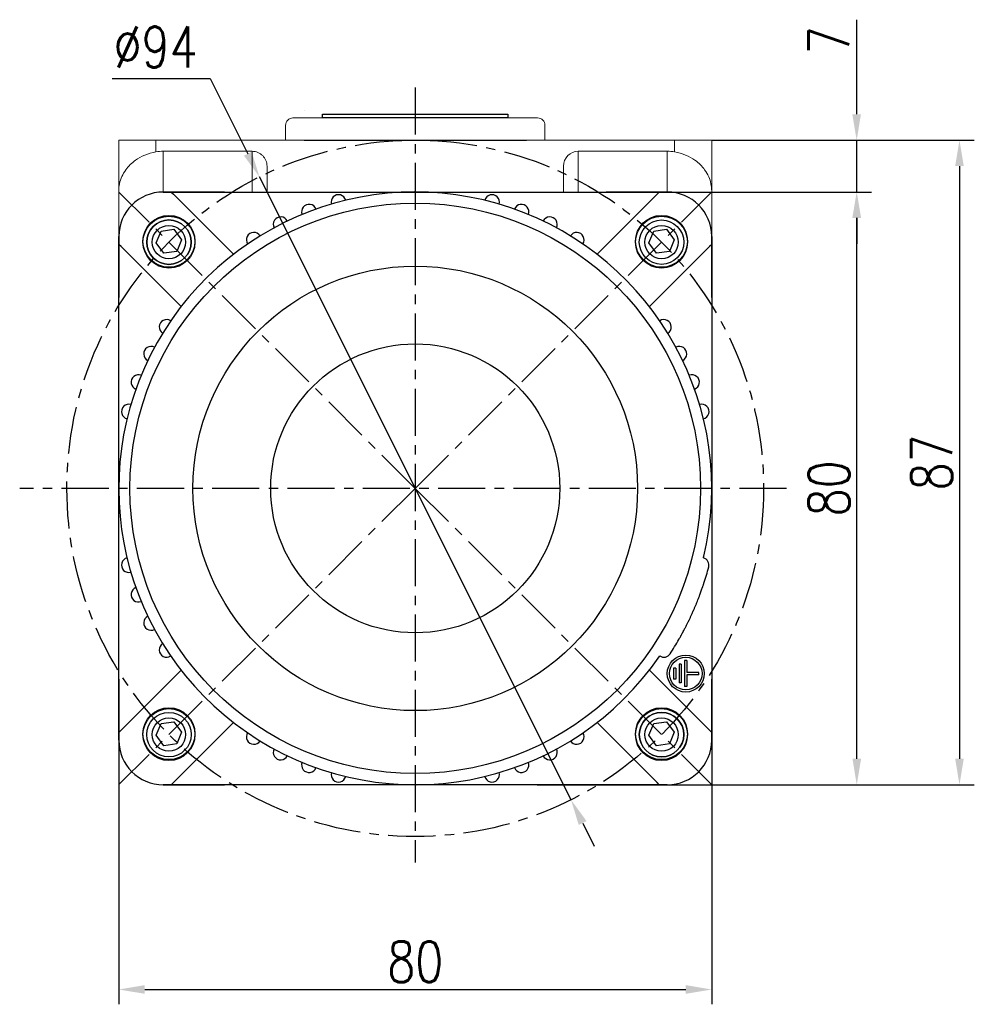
# Model space of a CAD drawing. Header units: inches. Extents: x -753 to 5070, y -3075 to 1581.
# Tile 48 of 178: x 2178 to 2306, y 365 to 498. Entities that reach past the tile are written whole.
import ezdxf

# ---------------------------------------------------------------- set-up
doc = ezdxf.new("R2010")
doc.units = ezdxf.units.IN
doc.header["$LTSCALE"] = 10
doc.header["$MEASUREMENT"] = 0
doc.linetypes.add('CENTER', pattern=[10.16, 6.35, -1.27, 1.27, -1.27])
for name, color, linetype in [('1轮廓实线层', 7, 'Continuous'), ('3中心线层', 1, 'CENTER'), ('7标注层', 4, 'Continuous')]:
    doc.layers.add(name, color=color, linetype=linetype)
doc.styles.add('TH_GBDIM', font='romans.shx', dxfattribs={"width": 0.8, "bigfont": 'gbcbig.shx'})
doc.dimstyles.new('TH_GBDIM', dxfattribs={"dimtxt": 3.5, "dimasz": 2.5, "dimexe": 2, "dimexo": 0, "dimgap": 1, "dimtad": 1, "dimdec": 4, "dimdsep": 46, "dimtxsty": 'TH_GBDIM', "dimcen": 0.09, "dimclrd": 4, "dimclre": 4, "dimclrt": 3, "dimadec": 0, "dimazin": 0, "dimtfac": 1, "dimtdec": 4, "dimtmove": 0, "dimatfit": 3, "dimfxl": 1, "dimtzin": 0, "dimarcsym": 0})

# ---------------------------------------------------------------- blocks, each defined once
blk = doc.blocks.new('*D83')
at = {"layer": '7标注层', "color": 4, "lineweight": -2, "transparency": 16777216}
for p, q in [((2260.82, 474.69), (2292.52, 474.69)), ((2290.52, 398.19), (2290.52, 471.19)), ((2270.95, 394.69), (2292.52, 394.69))]:
    blk.add_line(p, q, dxfattribs=at)
at = {"layer": '7标注层', "color": 4, "transparency": 16777216}
for points in [[(2289.94, 471.19), (2291.11, 471.19), (2290.52, 474.69)], [(2289.94, 398.19), (2291.11, 398.19), (2290.52, 394.69)]]:
    blk.add_solid(points, dxfattribs=at)
at = {"layer": 'Defpoints', "color": 0, "transparency": 16777216}
for p in [(2260.82, 474.69), (2290.52, 474.69), (2270.95, 394.69)]:
    blk.add_point(p, dxfattribs=at)
at = {"layer": '7标注层', "color": 3, "transparency": 16777216, "insert": (2286.77, 434.69), "char_height": 5.5, "attachment_point": 5, "rotation": 90, "style": 'TH_GBDIM'}
blk.add_mtext('{80}{}{}', dxfattribs=at)
blk = doc.blocks.new('*D84')
at = {"layer": '7标注层', "color": 4, "lineweight": -2, "transparency": 16777216}
for p, q in [((2290.51, 485.19), (2290.51, 497.95)), ((2270.95, 481.69), (2292.51, 481.69)), ((2290.51, 474.69), (2290.51, 481.69)), ((2272.51, 474.69), (2292.51, 474.69)), ((2290.51, 471.19), (2290.51, 467.69))]:
    blk.add_line(p, q, dxfattribs=at)
at = {"layer": '7标注层', "color": 4, "transparency": 16777216}
for points in [[(2289.92, 485.19), (2291.09, 485.19), (2290.51, 481.69)], [(2289.92, 471.19), (2291.09, 471.19), (2290.51, 474.69)]]:
    blk.add_solid(points, dxfattribs=at)
at = {"layer": 'Defpoints', "color": 0, "transparency": 16777216}
for p in [(2270.95, 481.69), (2290.51, 481.69), (2272.51, 474.69)]:
    blk.add_point(p, dxfattribs=at)
at = {"layer": '7标注层', "color": 3, "transparency": 16777216, "insert": (2286.76, 495.17), "char_height": 5.5, "attachment_point": 5, "rotation": 90, "style": 'TH_GBDIM'}
blk.add_mtext('{7}{}{}', dxfattribs=at)
blk = doc.blocks.new('*D85')
at = {"layer": '7标注层', "color": 4, "lineweight": -2, "transparency": 16777216}
for p, q in [((2190.05, 490.02), (2203.28, 490.02)), ((2203.28, 490.02), (2208.36, 479.86)), ((2251.97, 392.65), (2209.93, 476.73)), ((2253.54, 389.52), (2255.1, 386.39))]:
    blk.add_line(p, q, dxfattribs=at)
at = {"layer": '7标注层', "color": 4, "transparency": 16777216}
for points in [[(2208.88, 480.12), (2207.84, 479.6), (2209.93, 476.73)], [(2254.06, 389.79), (2253.01, 389.26), (2251.97, 392.65)]]:
    blk.add_solid(points, dxfattribs=at)
at = {"layer": 'Defpoints', "color": 0, "transparency": 16777216}
for p in [(2209.93, 476.73), (2251.97, 392.65)]:
    blk.add_point(p, dxfattribs=at)
at = {"layer": '7标注层', "color": 3, "transparency": 16777216, "insert": (2195.91, 494.27), "char_height": 5.5, "attachment_point": 5, "style": 'TH_GBDIM'}
blk.add_mtext('{∅94}{}{}', dxfattribs=at)
blk = doc.blocks.new('*D86')
at = {"layer": '7标注层', "color": 4, "lineweight": -2, "transparency": 16777216}
for p, q in [((2270.95, 481.69), (2306.38, 481.69)), ((2304.38, 478.19), (2304.38, 398.19)), ((2247.41, 394.69), (2306.38, 394.69))]:
    blk.add_line(p, q, dxfattribs=at)
at = {"layer": '7标注层', "color": 4, "transparency": 16777216}
for points in [[(2303.8, 478.19), (2304.96, 478.19), (2304.38, 481.69)], [(2303.8, 398.19), (2304.96, 398.19), (2304.38, 394.69)]]:
    blk.add_solid(points, dxfattribs=at)
at = {"layer": 'Defpoints', "color": 0, "transparency": 16777216}
for p in [(2270.95, 481.69), (2247.41, 394.69), (2304.38, 394.69)]:
    blk.add_point(p, dxfattribs=at)
at = {"layer": '7标注层', "color": 3, "transparency": 16777216, "insert": (2300.63, 438.19), "char_height": 5.5, "attachment_point": 5, "rotation": 90, "style": 'TH_GBDIM'}
blk.add_mtext('{87}{}{}', dxfattribs=at)
blk = doc.blocks.new('*D187')
at = {"layer": '7标注层', "color": 4, "lineweight": -2, "transparency": 16777216}
for p, q in [((2190.95, 404.82), (2190.95, 365.05)), ((2270.95, 404.82), (2270.95, 365.05)), ((2194.45, 367.05), (2267.45, 367.05))]:
    blk.add_line(p, q, dxfattribs=at)
at = {"layer": '7标注层', "color": 4, "transparency": 16777216}
for points in [[(2194.45, 367.64), (2194.45, 366.47), (2190.95, 367.05)], [(2267.45, 367.64), (2267.45, 366.47), (2270.95, 367.05)]]:
    blk.add_solid(points, dxfattribs=at)
at = {"layer": 'Defpoints', "color": 0, "transparency": 16777216}
for p in [(2190.95, 404.82), (2270.95, 404.82), (2270.95, 367.05)]:
    blk.add_point(p, dxfattribs=at)
at = {"layer": '7标注层', "color": 3, "transparency": 16777216, "insert": (2230.95, 370.8), "char_height": 5.5, "attachment_point": 5, "style": 'TH_GBDIM'}
blk.add_mtext('80', dxfattribs=at)

msp = doc.modelspace()

# ---------------------------------------------------------------- linework, layer by layer
for p, q in [((2205.2, 474.691), (2196.95, 474.691)), ((2205.2, 474.691), (2213.347, 474.691)), ((2213.347, 474.691), (2256.699, 474.691)), ((2264.949, 474.691), (2256.699, 474.691)), ((2196.005, 467.831), (2196.656, 469.402)), ((2196.656, 469.402), (2198.386, 469.658)), ((2198.386, 469.658), (2199.427, 468.252)), ((2262.472, 467.831), (2263.123, 469.402)), ((2263.123, 469.402), (2264.853, 469.658)), ((2264.853, 469.658), (2265.894, 468.252)), ((2190.95, 468.691), (2190.95, 460.441)), ((2197.045, 466.425), (2196.005, 467.831)), ((2199.427, 468.252), (2198.776, 466.682)), ((2263.513, 466.425), (2262.472, 467.831)), ((2265.894, 468.252), (2265.243, 466.682)), ((2270.949, 460.441), (2270.949, 468.691)), ((2198.776, 466.682), (2197.045, 466.425)), ((2265.243, 466.682), (2263.513, 466.425)), ((2270.949, 460.441), (2270.949, 452.293)), ((2190.95, 408.941), (2190.95, 400.691)), ((2270.949, 400.691), (2270.949, 408.941)), ((2196.005, 401.364), (2196.656, 402.934)), ((2196.656, 402.934), (2198.386, 403.191)), ((2198.386, 403.191), (2199.427, 401.785)), ((2262.472, 401.364), (2263.123, 402.934)), ((2263.123, 402.934), (2264.853, 403.191)), ((2264.853, 403.191), (2265.894, 401.785)), ((2197.045, 399.958), (2196.005, 401.364)), ((2199.427, 401.785), (2198.776, 400.215)), ((2263.513, 399.958), (2262.472, 401.364)), ((2265.894, 401.785), (2265.243, 400.215)), ((2198.776, 400.215), (2197.045, 399.958)), ((2265.243, 400.215), (2263.513, 399.958)), ((2196.95, 394.691), (2205.2, 394.691)), ((2256.699, 394.691), (2264.949, 394.691))]:
    msp.add_line(p, q)
for centre, radius in [((2197.716, 468.042), 3.5), ((2264.183, 468.042), 3.5), ((2264.183, 467.925), 3), ((2197.716, 467.925), 2.25), ((2264.183, 467.925), 2.25), ((2197.716, 401.574), 3.5), ((2197.716, 401.457), 3), ((2264.183, 401.574), 3.5), ((2197.716, 401.457), 2.25), ((2264.183, 401.457), 2.25)]:
    msp.add_circle(centre, radius)
at = {"extrusion": (0, 0, -1)}
for centre in [(-2197.716, 467.925), (-2264.183, 401.457)]:
    msp.add_circle(centre, 3, dxfattribs=at)
for centre, start, end in [((2196.95, 468.691), 90, 180), ((2264.949, 468.691), 0, 90), ((2196.95, 400.691), 180, 270), ((2264.949, 400.691), 270, 0)]:
    msp.add_arc(centre, 6, start, end)
at = {"layer": '1轮廓实线层', "color": 115, "linetype": 'Continuous', "lineweight": 15}
msp.add_line((2215.953, 485.691), (2215.949, 485.691), dxfattribs=at)
at = {"layer": '1轮廓实线层'}
for p, q in [((2218.449, 484.691), (2218.449, 485.191)), ((2218.449, 485.191), (2243.449, 485.191)), ((2243.449, 485.191), (2243.449, 484.691)), ((2243.449, 484.691), (2218.449, 484.691)), ((2215.949, 481.691), (2245.949, 481.691)), ((2196.949, 474.691), (2198.02, 474.691)), ((2198.02, 474.691), (2230.949, 474.691)), ((2198.02, 474.691), (2198.32, 474.391)), ((2230.949, 474.691), (2263.878, 474.691)), ((2263.578, 474.391), (2263.878, 474.691)), ((2263.878, 474.691), (2264.949, 474.691)), ((2206.423, 466.289), (2198.32, 474.391)), ((2263.578, 474.391), (2255.476, 466.289)), ((2190.949, 467.62), (2190.949, 468.691)), ((2270.949, 468.691), (2270.949, 467.62)), ((2190.949, 434.691), (2190.949, 467.62)), ((2191.249, 467.32), (2190.949, 467.62)), ((2191.249, 467.32), (2199.351, 459.218)), ((2262.547, 459.218), (2270.649, 467.32)), ((2270.949, 467.62), (2270.649, 467.32)), ((2270.949, 467.62), (2270.949, 434.691)), ((2190.949, 401.762), (2190.949, 434.691)), ((2270.949, 434.691), (2270.949, 401.762)), ((2269.9, 421.892), (2269.9, 421.892)), ((2266.849, 410.941), (2266.549, 410.941)), ((2266.549, 410.941), (2266.549, 408.441)), ((2266.849, 410.941), (2266.849, 408.441)), ((2267.599, 411.441), (2267.299, 411.441)), ((2267.299, 411.441), (2267.299, 407.941)), ((2267.599, 411.441), (2267.599, 409.841)), ((2199.351, 410.164), (2191.249, 402.062)), ((2270.649, 402.062), (2262.547, 410.164)), ((2266.099, 410.441), (2265.799, 410.441)), ((2265.799, 410.441), (2265.799, 408.941)), ((2266.099, 410.441), (2266.099, 408.941)), ((2269.199, 409.841), (2267.599, 409.841)), ((2267.599, 409.541), (2267.599, 407.941)), ((2269.199, 409.541), (2267.599, 409.541)), ((2269.199, 409.541), (2269.199, 409.841)), ((2266.099, 408.941), (2265.799, 408.941)), ((2266.849, 408.441), (2266.549, 408.441)), ((2267.599, 407.941), (2267.299, 407.941)), ((2198.32, 394.991), (2206.423, 403.093)), ((2255.476, 403.093), (2263.578, 394.991)), ((2190.949, 401.762), (2191.249, 402.062)), ((2190.949, 400.691), (2190.949, 401.762)), ((2270.649, 402.062), (2270.949, 401.762)), ((2270.949, 401.762), (2270.949, 400.691)), ((2198.32, 394.991), (2198.02, 394.691)), ((2263.878, 394.691), (2263.578, 394.991)), ((2198.02, 394.691), (2196.949, 394.691)), ((2230.949, 394.691), (2198.02, 394.691)), ((2263.878, 394.691), (2230.949, 394.691)), ((2264.949, 394.691), (2263.878, 394.691))]:
    msp.add_line(p, q, dxfattribs=at)
at = {"layer": '1轮廓实线层', "color": 7, "linetype": 'Continuous', "lineweight": 15}
for p, q in [((2214.449, 484.691), (2247.449, 484.691)), ((2213.449, 483.691), (2213.449, 481.691)), ((2248.449, 481.691), (2248.449, 483.692)), ((2190.95, 481.691), (2195.95, 481.691)), ((2190.95, 474.852), (2190.95, 481.691)), ((2195.95, 481.691), (2195.95, 480.106)), ((2195.95, 481.691), (2265.949, 481.691)), ((2265.949, 480.106), (2265.949, 481.691)), ((2265.949, 481.691), (2270.949, 481.691)), ((2270.949, 481.691), (2270.949, 474.852)), ((2196.95, 480.191), (2196.95, 474.691)), ((2208.95, 480.191), (2196.95, 480.191)), ((2208.95, 474.691), (2208.95, 480.191)), ((2252.949, 480.191), (2252.949, 474.691)), ((2252.949, 480.191), (2264.949, 480.191)), ((2264.949, 474.691), (2264.949, 480.191)), ((2210.95, 478.17), (2210.95, 474.691)), ((2250.949, 474.691), (2250.949, 478.17)), ((2190.95, 468.691), (2190.95, 474.852)), ((2196.95, 474.691), (2198.021, 474.691)), ((2198.021, 474.691), (2230.949, 474.691)), ((2230.949, 474.691), (2263.878, 474.691)), ((2263.878, 474.691), (2264.949, 474.691)), ((2270.949, 474.852), (2270.949, 468.691)), ((2190.95, 467.62), (2190.95, 468.691)), ((2270.949, 468.691), (2270.949, 467.62)), ((2190.95, 434.691), (2190.95, 467.62)), ((2270.949, 467.62), (2270.949, 434.691)), ((2190.95, 401.762), (2190.95, 434.691)), ((2270.949, 434.691), (2270.949, 401.762)), ((2190.95, 400.691), (2190.95, 401.762)), ((2270.949, 401.762), (2270.949, 400.691)), ((2230.949, 394.691), (2198.021, 394.691)), ((2263.878, 394.691), (2230.949, 394.691)), ((2264.949, 394.691), (2263.878, 394.691))]:
    msp.add_line(p, q, dxfattribs=at)
at = {"layer": '1轮廓实线层'}
for centre, radius in [((2230.949, 434.691), 38.5), ((2197.715, 467.925), 3.5), ((2197.715, 467.925), 3), ((2264.183, 467.925), 3.5), ((2264.183, 467.925), 3), ((2230.949, 434.691), 30), ((2230.949, 434.691), 19.5), ((2267.449, 409.691), 2.5), ((2267.449, 409.691), 2.2), ((2197.715, 401.457), 3.5), ((2197.715, 401.457), 3), ((2264.183, 401.457), 3.5), ((2264.183, 401.457), 3)]:
    msp.add_circle(centre, radius, dxfattribs=at)
at = {"layer": '1轮廓实线层', "color": 7, "linetype": 'Continuous', "lineweight": 15}
for centre, radius, start, end in [((2214.449, 483.691), 1, 90, 180), ((2247.449, 483.691), 1, 0, 90), ((2196.95, 468.691), 6, 90, 180), ((2264.949, 468.691), 6, 0, 90), ((2196.95, 400.691), 6, 180, 270), ((2264.949, 400.691), 6, 270, 0)]:
    msp.add_arc(centre, radius, start, end, dxfattribs=at)
at = {"layer": '1轮廓实线层'}
for centre, radius, start, end in [((2230.949, 434.691), 40, 346.43243, 325.56757), ((2196.949, 468.691), 6, 90, 180), ((2264.949, 468.691), 6, 0, 90), ((2220.597, 473.328), 1, 14.28378, 195.71622), ((2241.302, 473.328), 1, 344.28378, 165.71622), ((2216.615, 472.034), 1, 20.28378, 201.71622), ((2245.284, 472.034), 1, 338.28378, 159.71622), ((2212.79, 470.331), 1, 26.28378, 207.71622), ((2249.109, 470.331), 1, 332.28378, 153.71622), ((2209.164, 468.238), 1, 32.28378, 213.71622), ((2252.735, 468.238), 1, 326.28378, 147.71622), ((2197.403, 456.477), 1, 56.28378, 237.71622), ((2264.496, 456.477), 1, 302.28378, 123.71622), ((2195.309, 452.851), 1, 62.28378, 243.71622), ((2266.59, 452.851), 1, 296.28378, 117.71622), ((2193.606, 449.026), 1, 68.28378, 249.71622), ((2268.293, 449.026), 1, 290.28378, 111.71622), ((2192.312, 445.044), 1, 74.28378, 255.71622), ((2269.586, 445.044), 1, 284.28378, 105.71622), ((2192.312, 424.338), 1, 104.28378, 285.71622), ((2230.949, 434.691), 38.5, 346.01062, 346.01275), ((2230.949, 434.691), 40, 346.43243, 347.05742), ((2230.949, 434.691), 40, 346.43243, 347.05742), ((2269.586, 424.338), 1, 345, 75.71622), ((2230.949, 434.691), 41, 341.8093, 345), ((2193.606, 420.356), 1, 110.28378, 291.71622), ((2195.309, 416.531), 1, 116.28378, 297.71622), ((2197.403, 412.905), 1, 122.28378, 303.71622), ((2230.949, 434.691), 41, 327, 330.1907), ((2230.949, 434.691), 40, 323.821, 325.56757), ((2230.949, 434.691), 40, 323.821, 325.56757), ((2264.496, 412.905), 1, 236.28378, 327), ((2230.949, 434.691), 40, 323.821, 323.82562), ((2209.164, 401.144), 1, 146.28378, 327.71622), ((2252.735, 401.144), 1, 212.28378, 33.71622), ((2196.949, 400.691), 6, 180, 270), ((2264.949, 400.691), 6, 270, 0), ((2212.79, 399.051), 1, 152.28378, 333.71622), ((2249.109, 399.051), 1, 206.28378, 27.71622), ((2216.615, 397.348), 1, 158.28378, 339.71622), ((2245.284, 397.348), 1, 200.28378, 21.71622), ((2220.597, 396.054), 1, 164.28378, 345.71622), ((2241.302, 396.054), 1, 194.28378, 15.71622)]:
    msp.add_arc(centre, radius, start, end, dxfattribs=at)
at = {"layer": '1轮廓实线层', "color": 7, "linetype": 'Continuous', "lineweight": 15}
for centre, major_axis, start_param, end_param in [((2196.95, 474.128), (0, -6.062), 3.1415927, 3.3090407), ((2208.95, 478.17), (0, -2.021), 1.5707963, 3.1415927), ((2252.949, 478.17), (0, 2.021), 0, 1.5707963), ((2264.949, 474.128), (0, 6.062), 6.1157372, 6.2831853)]:
    msp.add_ellipse(centre, major_axis=major_axis, ratio=0.9896874, start_param=start_param, end_param=end_param, dxfattribs=at)
for points, knots in [([(2195.95, 480.106), (2195.44, 479.984), (2194.422, 479.741), (2193.282, 479.08), (2192.459, 478.39), (2191.828, 477.653), (2191.327, 476.786), (2191.018, 475.827), (2190.95, 475.173), (2190.95, 474.855), (2190.95, 474.852)], [0, 0, 0, 0, 0.1632796, 0.325761, 0.4399397, 0.5573936, 0.7048218, 0.8564876, 0.9983726, 1, 1, 1, 1]), ([(2270.949, 474.852), (2270.949, 474.855), (2270.949, 475.173), (2270.882, 475.818), (2270.575, 476.777), (2270.082, 477.639), (2269.445, 478.384), (2268.625, 479.075), (2267.476, 479.741), (2266.459, 479.984), (2265.949, 480.106)], [0, 0, 0, 0, 0.0016274, 0.1435129, 0.2910808, 0.4426062, 0.5569336, 0.6742378, 0.8367196, 1, 1, 1, 1])]:
    msp.add_open_spline(points, degree=3, knots=knots, dxfattribs=at)
at = {"layer": '1轮廓实线层'}
msp.add_open_spline([(2266.524, 414.309), (2266.524, 414.309), (2266.524, 414.309), (2266.524, 414.309), (2266.531, 414.321), (2266.551, 414.355), (2266.567, 414.384), (2266.571, 414.39), (2266.578, 414.403), (2266.582, 414.41), (2266.594, 414.432), (2266.604, 414.448), (2266.633, 414.499), (2266.678, 414.579), (2266.735, 414.68), (2266.781, 414.764), (2266.798, 414.794), (2266.832, 414.855), (2266.85, 414.888), (2266.905, 414.987), (2266.982, 415.13), (2267.069, 415.29), (2267.159, 415.459), (2267.206, 415.548), (2267.268, 415.665), (2267.28, 415.689), (2267.305, 415.736), (2267.343, 415.809), (2267.381, 415.883), (2267.458, 416.033), (2267.564, 416.24), (2267.673, 416.459), (2267.756, 416.628), (2267.784, 416.686), (2267.827, 416.772), (2267.841, 416.802), (2267.869, 416.86), (2267.883, 416.889), (2267.954, 417.036), (2268.067, 417.274), (2268.179, 417.517), (2268.291, 417.762), (2268.347, 417.886), (2268.417, 418.042), (2268.431, 418.074), (2268.459, 418.136), (2268.5, 418.23), (2268.541, 418.323), (2268.621, 418.509), (2268.726, 418.755), (2268.827, 418.998), (2268.889, 419.149), (2268.902, 419.179), (2268.926, 419.239), (2268.938, 419.269), (2268.975, 419.359), (2268.999, 419.418), (2269.069, 419.593), (2269.158, 419.821), (2269.242, 420.038), (2269.302, 420.196), (2269.331, 420.275), (2269.36, 420.351), (2269.379, 420.402), (2269.388, 420.427), (2269.434, 420.551), (2269.503, 420.741), (2269.596, 420.998), (2269.649, 421.151), (2269.681, 421.241), (2269.687, 421.259), (2269.699, 421.294), (2269.705, 421.311), (2269.722, 421.361), (2269.733, 421.393), (2269.764, 421.484), (2269.802, 421.594), (2269.831, 421.682), (2269.85, 421.738), (2269.855, 421.756), (2269.866, 421.787), (2269.871, 421.802), (2269.883, 421.84), (2269.896, 421.879), (2269.9, 421.892), (2269.9, 421.892)], degree=3, knots=[0, 0, 0, 0, 0.0017158, 0.0017158, 0.0329122, 0.0641086, 0.0641086, 0.0719077, 0.0719077, 0.0797068, 0.0797068, 0.0953049, 0.0953049, 0.1265013, 0.1576977, 0.1576977, 0.1732959, 0.1732959, 0.1888941, 0.1888941, 0.2200905, 0.2512869, 0.2512869, 0.2824832, 0.2824832, 0.2902823, 0.2902823, 0.2980814, 0.3136796, 0.3136796, 0.344876, 0.3760724, 0.3760724, 0.3916706, 0.3916706, 0.3994697, 0.3994697, 0.4072688, 0.4072688, 0.4384651, 0.4696615, 0.4696615, 0.5008579, 0.5008579, 0.508657, 0.508657, 0.5164561, 0.5320543, 0.5320543, 0.5632507, 0.594447, 0.594447, 0.6022461, 0.6022461, 0.6100452, 0.6100452, 0.6256434, 0.6256434, 0.6568398, 0.6880362, 0.6880362, 0.7036344, 0.7114335, 0.7114335, 0.7192326, 0.7192326, 0.750429, 0.7816253, 0.8128217, 0.8128217, 0.8206208, 0.8206208, 0.8284199, 0.8284199, 0.8440181, 0.8440181, 0.8752145, 0.9064109, 0.9064109, 0.922009, 0.922009, 0.9376072, 0.9376072, 0.9688036, 1, 1, 1, 1], dxfattribs=at)
at = {"layer": '3中心线层', "ltscale": 0.1}
for p, q in [((2230.949, 488.786), (2230.949, 384.171)), ((2230.949, 434.691), (2190.959, 474.681)), ((2230.949, 434.691), (2270.939, 474.681)), ((2281.03, 434.691), (2177.58, 434.691)), ((2230.949, 434.691), (2190.959, 394.701)), ((2230.949, 434.691), (2270.939, 394.701))]:
    msp.add_line(p, q, dxfattribs=at)
msp.add_circle((2230.949, 434.691), 47, dxfattribs=at)

# ---------------------------------------------------------------- dimensions: what is measured, and where the dimension line sits
at = {"layer": '7标注层'}
dim = msp.add_diameter_dim_2p(p1=(2251.971, 392.655), p2=(2209.928, 476.727), text='{<>}{}{}', dimstyle='TH_GBDIM', override={"dimtxt": 5.5, "dimasz": 3.5, "dimgap": 1.5, "dimtoh": 1, "dimdec": 0}, dxfattribs=at)
dim.commit()
dim.dimension.update_dxf_attribs({"geometry": '*D85', "text_midpoint": (2195.913, 490.021), "dimtype": 163})
for base, p1, p2, picture, middle in [((2290.505, 481.691), (2272.512, 474.691), (2270.949, 481.691), '*D84', (2290.505, 495.171)), ((2304.381, 394.691), (2270.949, 481.691), (2247.414, 394.691), '*D86', (2304.381, 438.191))]:
    dim = msp.add_linear_dim(base=base, p1=p1, p2=p2, angle=90, text='{<>}{}{}', dimstyle='TH_GBDIM', override={"dimtxt": 5.5, "dimasz": 3.5, "dimdec": 1, "dimadec": 1}, dxfattribs=at)
    dim.commit()
    dim.dimension.update_dxf_attribs({"geometry": picture, "text_midpoint": middle, "dimtype": 160})
dim = msp.add_linear_dim(base=(2290.522, 474.691), p1=(2270.949, 394.691), p2=(2260.824, 474.691), angle=90, text='{<>}{}{}', dimstyle='TH_GBDIM', override={"dimtxt": 5.5, "dimasz": 3.5, "dimdec": 1, "dimadec": 1}, dxfattribs=at)
dim.commit()
dim.dimension.update_dxf_attribs({"geometry": '*D83', "text_midpoint": (2286.772, 434.691)})
dim = msp.add_linear_dim(base=(2270.949, 367.052), p1=(2190.95, 404.816), p2=(2270.949, 404.816), dimstyle='TH_GBDIM', override={"dimtxt": 5.5, "dimasz": 3.5, "dimdec": 1, "dimadec": 1}, dxfattribs=at)
dim.commit()
dim.dimension.update_dxf_attribs({"geometry": '*D187', "text_midpoint": (2230.949, 370.802)})

doc.saveas('drawing.dxf')
